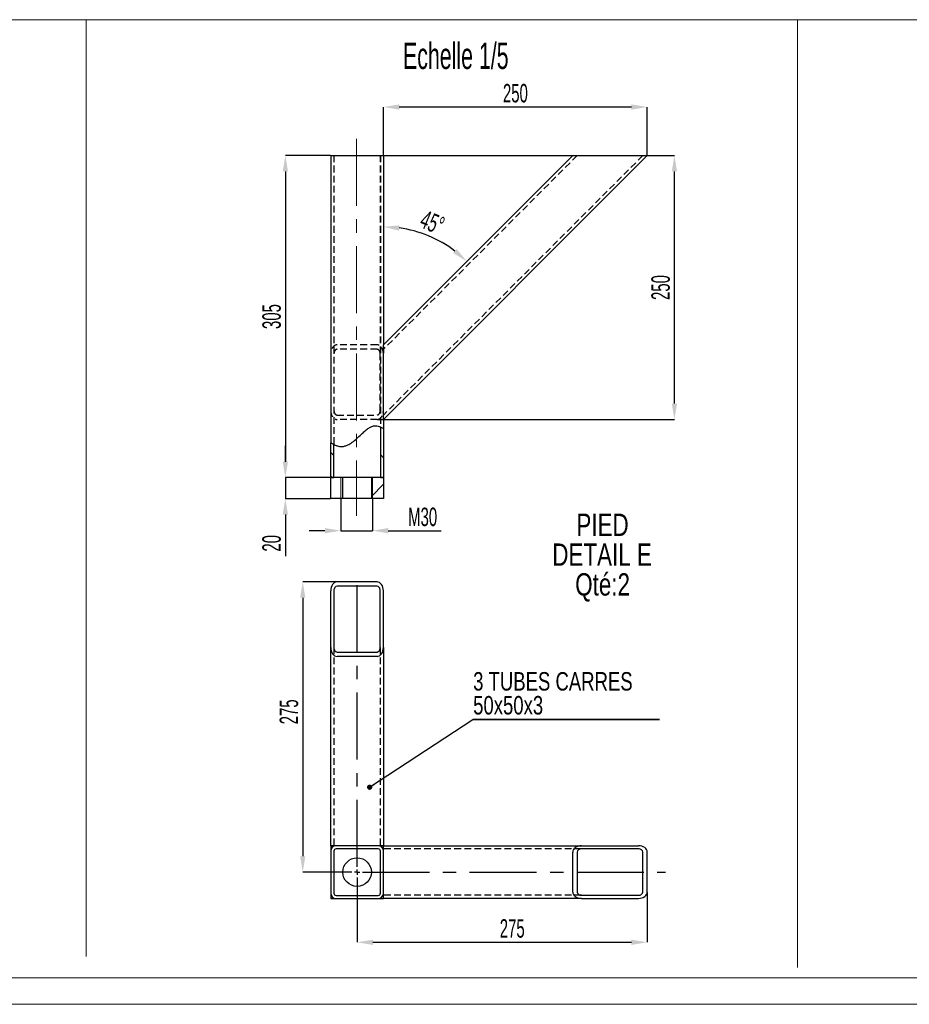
# Model space of a CAD drawing. Header units: millimetres. Extents: x 0 to 841, y 0 to 594.
# Tile 4 of 15: x 272 to 441, y 0 to 187. Entities that reach past the tile are written whole.
import ezdxf

# ---------------------------------------------------------------- set-up
doc = ezdxf.new("R2010")
doc.units = ezdxf.units.MM
doc.header["$PDSIZE"] = -1
doc.linetypes.add('CENTERX2', pattern=[20.32, 12.7, -2.54, 2.54, -2.54])
doc.linetypes.add('HIDDEN', pattern=[1.905, 1.27, -0.635])
for name, color, linetype in [('COTES', 1, 'Continuous'), ('NOTES', 6, 'Continuous'), ('TRAIT-FINS', 9, 'Continuous'), ('TRAIT-MIXTES', 3, 'CENTERX2'), ('TRAIT-TIRET', 2, 'HIDDEN')]:
    doc.layers.add(name, color=color, linetype=linetype)
doc.layers.add('TRAIT-FORT', color=4, linetype='Continuous', lineweight=25)
doc.styles.add('SLDTEXTSTYLE0', font='TXT', dxfattribs={"width": 0.75})
doc.styles.add('SLDTEXTSTYLE1', font='TXT', dxfattribs={"width": 0.605})
doc.dimstyles.new('SLDDIMSTYLE0', dxfattribs={"dimtxt": 3.5, "dimasz": 3, "dimexe": 0, "dimexo": 0.0625, "dimgap": 0.875, "dimtad": 1, "dimlfac": 5, "dimrnd": 1e-09, "dimzin": 12, "dimdsep": 46, "dimtxsty": 'SLDTEXTSTYLE1', "dimsah": 1, "dimcen": 0.09, "dimadec": 0, "dimazin": 3, "dimtfac": 1, "dimtmove": 0, "dimatfit": 0, "dimfxl": 1, "dimfrac": 2, "dimtolj": 1, "dimtzin": 12, "dimarcsym": 0})
doc.dimstyles.new('SLDDIMSTYLE1', dxfattribs={"dimtxt": 3.5, "dimasz": 3, "dimexe": 0, "dimexo": 0.0625, "dimgap": 0.875, "dimtad": 1, "dimlfac": 5, "dimrnd": 1e-09, "dimzin": 12, "dimdsep": 46, "dimtxsty": 'SLDTEXTSTYLE1', "dimsah": 1, "dimcen": 0.09, "dimadec": 0, "dimazin": 3, "dimtfac": 1, "dimtofl": 0, "dimtmove": 0, "dimatfit": 3, "dimfxl": 1, "dimfrac": 2, "dimtolj": 1, "dimtzin": 12, "dimarcsym": 0})
doc.dimstyles.new('SLDDIMSTYLE2', dxfattribs={"dimtxt": 3.5, "dimasz": 3, "dimexe": 0, "dimexo": 0.0625, "dimgap": 0.875, "dimtad": 1, "dimdec": 4, "dimlfac": 5, "dimzin": 12, "dimdsep": 46, "dimtxsty": 'SLDTEXTSTYLE1', "dimsah": 1, "dimcen": 0.09, "dimazin": 3, "dimtfac": 1, "dimtofl": 0, "dimtmove": 0, "dimatfit": 3, "dimfxl": 1, "dimfrac": 2, "dimtolj": 1, "dimtzin": 12, "dimarcsym": 0})
doc.dimstyles.new('SLDDIMSTYLE3', dxfattribs={"dimtxt": 3.5, "dimasz": 3, "dimexe": 0, "dimexo": 0.0625, "dimgap": 0.875, "dimtad": 1, "dimdec": 1, "dimlfac": 5, "dimrnd": 1e-09, "dimzin": 12, "dimdsep": 46, "dimtxsty": 'SLDTEXTSTYLE1', "dimsah": 1, "dimcen": 0.09, "dimadec": 0, "dimazin": 3, "dimtfac": 1, "dimtofl": 0, "dimtmove": 0, "dimatfit": 3, "dimfxl": 1, "dimfrac": 2, "dimtolj": 1, "dimtzin": 12, "dimarcsym": 0})
doc.dimstyles.new('SLDDIMSTYLE4', dxfattribs={"dimtxt": 0.18, "dimasz": 1, "dimexe": 0, "dimexo": 0.0625, "dimgap": 0, "dimtad": 0, "dimtih": 1, "dimtoh": 1, "dimdec": 0, "dimrnd": 1e-09, "dimzin": 0, "dimdsep": 46, "dimtxsty": 'Standard', "dimblk1": 'DOT', "dimblk2": 'DOT', "dimsah": 1, "dimcen": 0.09, "dimadec": 0, "dimazin": 0, "dimtfac": 1, "dimtdec": 0, "dimtofl": 0, "dimtmove": 0, "dimatfit": 3, "dimldrblk": 'DOT', "dimfxl": 1, "dimfrac": 2, "dimtolj": 1, "dimtzin": 0, "dimarcsym": 0})
pattern_1 = [(45, (0, 0), (-13.4704, 13.4704), []), (45, (4.49, 2e-323), (-13.4704, 13.4704), []), (45, (8.98, 4e-323), (-13.4704, 13.4704), []), (45, (13.47, 6e-323), (-13.4704, 13.4704), [])]
pattern_2 = [(135, (0, 0), (-13.4704, -13.4704), []), (135, (-2e-14, 4.49), (-13.4704, -13.4704), []), (135, (-3e-14, 8.98), (-13.4704, -13.4704), []), (135, (-5e-14, 13.47), (-13.4704, -13.4704), [])]

# ---------------------------------------------------------------- blocks, each defined once
blk = doc.blocks.new('_D_17')
at = {"layer": 'COTES', "color": 0, "lineweight": -2, "transparency": 16777216}
for p, q in [((332.9, 95.74), (332.9, 89.73)), ((338.9, 95.74), (338.9, 89.73)), ((329.9, 89.73), (326.9, 89.73)), ((332.9, 89.73), (338.9, 89.73)), ((341.9, 89.73), (351.94, 89.73))]:
    blk.add_line(p, q, dxfattribs=at)
at = {"layer": 'COTES', "color": 0, "transparency": 16777216}
for points in [[(329.9, 90.23), (329.9, 89.23), (332.9, 89.73)], [(341.9, 90.23), (341.9, 89.23), (338.9, 89.73)]]:
    blk.add_solid(points, dxfattribs=at)
at = {"layer": 'Defpoints', "color": 0, "transparency": 16777216}
for p in [(332.9, 95.8), (338.9, 95.8), (338.9, 89.73)]:
    blk.add_point(p, dxfattribs=at)
at = {"layer": 'COTES', "color": 0, "transparency": 16777216, "insert": (348.42, 94.11), "char_height": 3.5, "attachment_point": 2, "style": 'SLDTEXTSTYLE1'}
blk.add_mtext('\\A1;M30', dxfattribs=at)
blk = doc.blocks.new('_D_18')
at = {"layer": 'COTES', "color": 0, "lineweight": -2, "transparency": 16777216}
for p, q in [((340.06, 160.8), (396.14, 160.8)), ((396.14, 113.8), (396.14, 157.8)), ((339.84, 110.8), (396.14, 110.8))]:
    blk.add_line(p, q, dxfattribs=at)
at = {"layer": 'COTES', "color": 0, "transparency": 16777216}
for points in [[(395.64, 157.8), (396.64, 157.8), (396.14, 160.8)], [(395.64, 113.8), (396.64, 113.8), (396.14, 110.8)]]:
    blk.add_solid(points, dxfattribs=at)
at = {"layer": 'Defpoints', "color": 0, "transparency": 16777216}
for p in [(340, 160.8), (396.14, 160.8), (339.78, 110.8)]:
    blk.add_point(p, dxfattribs=at)
at = {"layer": 'COTES', "color": 0, "transparency": 16777216, "insert": (391.77, 135.8), "char_height": 3.5, "attachment_point": 2, "rotation": 90, "style": 'SLDTEXTSTYLE1'}
blk.add_mtext('\\A1;250', dxfattribs=at)
blk = doc.blocks.new('_D_19')
at = {"layer": 'COTES', "color": 0, "lineweight": -2, "transparency": 16777216}
for p, q in [((322.4, 102.8), (322.4, 105.8)), ((330.94, 99.8), (322.4, 99.8)), ((322.4, 99.8), (322.4, 95.8)), ((330.94, 95.8), (322.4, 95.8)), ((322.4, 92.8), (322.4, 84.88))]:
    blk.add_line(p, q, dxfattribs=at)
at = {"layer": 'COTES', "color": 0, "transparency": 16777216}
for points in [[(321.9, 102.8), (322.9, 102.8), (322.4, 99.8)], [(321.9, 92.8), (322.9, 92.8), (322.4, 95.8)]]:
    blk.add_solid(points, dxfattribs=at)
at = {"layer": 'Defpoints', "color": 0, "transparency": 16777216}
for p in [(322.4, 99.8), (331, 99.8), (331, 95.8)]:
    blk.add_point(p, dxfattribs=at)
at = {"layer": 'COTES', "color": 0, "transparency": 16777216, "insert": (318.03, 87.34), "char_height": 3.5, "attachment_point": 2, "rotation": 90, "style": 'SLDTEXTSTYLE1'}
blk.add_mtext('\\A1;20', dxfattribs=at)
blk = doc.blocks.new('_D_20')
at = {"layer": 'COTES', "color": 0, "lineweight": -2, "transparency": 16777216}
blk.add_arc((341, 124.94), 22.35, 52.697, 82.303, dxfattribs=at)
at = {"layer": 'COTES', "color": 0, "transparency": 16777216}
for points in [[(343.96, 146.59), (344.03, 147.59), (341, 147.29)], [(354.87, 143.1), (354.22, 142.34), (356.8, 140.75)]]:
    blk.add_solid(points, dxfattribs=at)
at = {"layer": 'Defpoints', "color": 0, "transparency": 16777216}
for p in [(341, 160.8), (376.86, 160.8), (352.18, 144.3), (341, 124.94), (341, 99.8)]:
    blk.add_point(p, dxfattribs=at)
at = {"layer": 'COTES', "color": 0, "transparency": 16777216, "insert": (348.95, 150.58), "char_height": 3.5, "attachment_point": 1, "rotation": 337.5, "style": 'SLDTEXTSTYLE1'}
blk.add_mtext('\\A1;45°', dxfattribs=at)
blk = doc.blocks.new('_D_21')
at = {"layer": 'COTES', "color": 0, "lineweight": -2, "transparency": 16777216}
for p, q in [((330.94, 160.8), (322.4, 160.8)), ((322.4, 157.8), (322.4, 102.8)), ((330.94, 99.8), (322.4, 99.8))]:
    blk.add_line(p, q, dxfattribs=at)
at = {"layer": 'COTES', "color": 0, "transparency": 16777216}
for points in [[(321.9, 157.8), (322.9, 157.8), (322.4, 160.8)], [(321.9, 102.8), (322.9, 102.8), (322.4, 99.8)]]:
    blk.add_solid(points, dxfattribs=at)
at = {"layer": 'Defpoints', "color": 0, "transparency": 16777216}
for p in [(331, 160.8), (322.4, 99.8), (331, 99.8)]:
    blk.add_point(p, dxfattribs=at)
at = {"layer": 'COTES', "color": 0, "transparency": 16777216, "insert": (318.03, 130.3), "char_height": 3.5, "attachment_point": 2, "rotation": 90, "style": 'SLDTEXTSTYLE1'}
blk.add_mtext('\\A1;305', dxfattribs=at)
blk = doc.blocks.new('_D_22')
at = {"layer": 'COTES', "color": 0, "lineweight": -2, "transparency": 16777216}
for p, q in [((341, 160.86), (341, 170)), ((388, 170), (344, 170)), ((391, 160.86), (391, 170))]:
    blk.add_line(p, q, dxfattribs=at)
at = {"layer": 'COTES', "color": 0, "transparency": 16777216}
for points in [[(344, 170.5), (344, 169.5), (341, 170)], [(388, 170.5), (388, 169.5), (391, 170)]]:
    blk.add_solid(points, dxfattribs=at)
at = {"layer": 'Defpoints', "color": 0, "transparency": 16777216}
for p in [(341, 170), (341, 160.8), (391, 160.8)]:
    blk.add_point(p, dxfattribs=at)
at = {"layer": 'COTES', "color": 0, "transparency": 16777216, "insert": (366, 174.38), "char_height": 3.5, "attachment_point": 2, "style": 'SLDTEXTSTYLE1'}
blk.add_mtext('\\A1;250', dxfattribs=at)
blk = doc.blocks.new('SW_NOTE_8')
at = {"layer": 'NOTES', "color": 0, "char_height": 4.233, "attachment_point": 2, "style": 'SLDTEXTSTYLE0'}
for s, insert in [('PIED', (5.75, 5.46)), ('DETAIL E', (5.66, -0.19)), ('Qté:2', (5.76, -5.83))]:
    blk.add_mtext(s, dxfattribs=dict(at, insert=insert))
blk = doc.blocks.new('_D_23')
at = {"layer": 'COTES', "color": 0, "lineweight": -2, "transparency": 16777216}
for p, q in [((336, 21.78), (336, 11.75)), ((391, 21.2), (391, 11.75)), ((339, 11.75), (388, 11.75))]:
    blk.add_line(p, q, dxfattribs=at)
at = {"layer": 'COTES', "color": 0, "transparency": 16777216}
for points in [[(339, 12.25), (339, 11.25), (336, 11.75)], [(388, 12.25), (388, 11.25), (391, 11.75)]]:
    blk.add_solid(points, dxfattribs=at)
at = {"layer": 'Defpoints', "color": 0, "transparency": 16777216}
for p in [(336, 21.84), (391, 21.26), (391, 11.75)]:
    blk.add_point(p, dxfattribs=at)
at = {"layer": 'COTES', "color": 0, "transparency": 16777216, "insert": (365.4, 16.13), "char_height": 3.5, "attachment_point": 2, "style": 'SLDTEXTSTYLE1'}
blk.add_mtext('\\A1;275', dxfattribs=at)
blk = doc.blocks.new('_D_24')
at = {"layer": 'COTES', "color": 0, "lineweight": -2, "transparency": 16777216}
for p, q in [((332.14, 80.04), (325.7, 80.04)), ((325.7, 77.04), (325.7, 28.04)), ((332.74, 25.04), (325.7, 25.04))]:
    blk.add_line(p, q, dxfattribs=at)
at = {"layer": 'COTES', "color": 0, "transparency": 16777216}
for points in [[(325.2, 77.04), (326.2, 77.04), (325.7, 80.04)], [(325.2, 28.04), (326.2, 28.04), (325.7, 25.04)]]:
    blk.add_solid(points, dxfattribs=at)
at = {"layer": 'Defpoints', "color": 0, "transparency": 16777216}
for p in [(332.2, 80.04), (325.7, 25.04), (332.8, 25.04)]:
    blk.add_point(p, dxfattribs=at)
at = {"layer": 'COTES', "color": 0, "transparency": 16777216, "insert": (321.32, 55.41), "char_height": 3.5, "attachment_point": 2, "rotation": 90, "style": 'SLDTEXTSTYLE1'}
blk.add_mtext('\\A1;275', dxfattribs=at)
blk = doc.blocks.new('SW_NOTE_9')
at = {"layer": 'NOTES', "color": 0}
for p, q in [((0, 0), (35.42, 0)), ((35.42, 0), (0, 0)), ((0, 0), (35.42, 0)), ((35.42, 0), (0, 0)), ((0, 0), (35.42, 0)), ((35.42, 0), (0, 0))]:
    blk.add_line(p, q, dxfattribs=at)
at = {"layer": 'NOTES', "color": 0, "char_height": 3.5, "attachment_point": 1, "style": 'SLDTEXTSTYLE0'}
for s, insert in [('3 TUBES CARRES', (0.09, 8.99)), ('50x50x3', (0.09, 4.46))]:
    blk.add_mtext(s, dxfattribs=dict(at, insert=insert))
blk = doc.blocks.new('_Dot')
at = {"color": 0, "linetype": 'ByBlock', "lineweight": -2}
blk.add_line((-0.5, 0), (-1, 0), dxfattribs=at)
at = {"color": 0, "linetype": 'ByBlock', "const_width": 0.5}
blk.add_lwpolyline([(-0.25, 0, 1), (0.25, 0, 1)], format="xyb", close=True, dxfattribs=at)
blk = doc.blocks.new('SW_CENTERMARKSYMBOL_3')
at = {"layer": 'TRAIT-MIXTES', "color": 0}
for p, q in [((0, 1), (0, 56.02)), ((-1, 0), (-3.2, 0)), ((0, 0), (-0.5, 0)), ((0, 0), (0, 0.5)), ((0, 0), (0, -0.5)), ((0, 0), (0.5, 0)), ((1, 0), (58.42, 0)), ((0, -1), (0, -3.2))]:
    blk.add_line(p, q, dxfattribs=at)

msp = doc.modelspace()

# ---------------------------------------------------------------- hatches: boundary and pattern name
at = {"layer": 'TRAIT-FINS'}
h = msp.add_hatch(dxfattribs=at)
h.set_pattern_fill('DIN 201 ACIER ET FONTE', color=256, angle=90, style=0, pattern_type=2)
h.set_pattern_definition(pattern_2)
edge = h.paths.add_edge_path(flags=0)
edge.add_spline(control_points=[(341.00148, 109.053065), (340.80552, 109.202109), (340.605204, 109.324323), (340.40148, 109.41642)], knot_values=[0.6673623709, 0.6673623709, 0.6673623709, 0.6673623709, 0.6820245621, 0.6820245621, 0.6820245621, 0.6820245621], weights=[1, 1, 1, 1], degree=3, periodic=0)
edge.add_line((340.40148, 109.41642), (340.40148, 99.801875))
edge.add_line((340.40148, 99.801875), (341.00148, 99.801875))
edge.add_line((341.00148, 99.801875), (341.00148, 109.053065))
h = msp.add_hatch(dxfattribs=at)
h.set_pattern_fill('DIN 201 ACIER ET FONTE', color=256, angle=90, style=0, pattern_type=2)
h.set_pattern_definition(pattern_2)
edge = h.paths.add_edge_path(flags=0)
edge.add_line((331.00188, 99.801875), (331.60188, 99.801875))
edge.add_line((331.60188, 99.801875), (331.60188, 106.074764))
edge.add_spline(control_points=[(331.60188, 106.074764), (331.398356, 106.175795), (331.197048, 106.287754), (331.00188, 106.398892)], knot_values=[0.8626377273, 0.8626377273, 0.8626377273, 0.8626377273, 0.8731193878, 0.8731193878, 0.8731193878, 0.8731193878], weights=[1, 1, 1, 1], degree=3, periodic=0)
edge.add_line((331.00188, 106.398892), (331.00188, 99.801875))
h = msp.add_hatch(dxfattribs=at)
h.set_pattern_fill('DIN 201 ACIER ET FONTE', color=256, style=0, pattern_type=2)
h.set_pattern_definition(pattern_1)
h.paths.add_polyline_path([(331.00168, 95.801875), (333.30168, 95.801875), (333.30168, 99.801875), (331.00168, 99.801875)], flags=0)
h = msp.add_hatch(dxfattribs=at)
h.set_pattern_fill('DIN 201 ACIER ET FONTE', color=256, style=0, pattern_type=2)
h.set_pattern_definition(pattern_1)
h.paths.add_polyline_path([(341.00168, 99.801875), (338.70168, 99.801875), (338.70168, 95.801875), (341.00168, 95.801875)], flags=0)

# ---------------------------------------------------------------- linework, layer by layer
at = {"lineweight": 18}
for p, q in [((134.733732, 186.547668), (560.141714, 186.547668)), ((284.628137, 186.547668), (284.628137, 9.072508)), ((419.461336, 186.547668), (419.461336, 6.963792)), ((836, 5), (5, 5)), ((841, 0), (0, 0))]:
    msp.add_line(p, q, dxfattribs=at)
at = {"layer": 'TRAIT-FINS', "lineweight": 18}
for p, q in [((332.895523, 99.801875), (332.895523, 95.801875)), ((338.895523, 99.801875), (338.895523, 95.801875))]:
    msp.add_line(p, q, dxfattribs=at)
at = {"layer": 'TRAIT-FORT', "lineweight": 25}
for p, q in [((331.00188, 160.801875), (331.00188, 106.398892)), ((331.00188, 160.801875), (332.00188, 160.801875)), ((332.00188, 160.801875), (340.00148, 160.801875)), ((340.00148, 160.801875), (341.00148, 160.801875)), ((341.00148, 160.801875), (341.00148, 124.915247)), ((391.00148, 160.801875), (341.00148, 110.801875)), ((341.00148, 124.94401), (376.859345, 160.801875)), ((376.859345, 160.801875), (378.556401, 160.801875)), ((378.556401, 160.801875), (389.304424, 160.801875)), ((389.304424, 160.801875), (391.00148, 160.801875)), ((341.00148, 123.246954), (341.00148, 124.915247)), ((341.00148, 112.498931), (341.00148, 123.246954)), ((341.00148, 110.830639), (341.00148, 112.498931)), ((341.00148, 110.830639), (341.00148, 109.053065)), ((340.40148, 109.41642), (340.40148, 99.801875)), ((341.00148, 109.053065), (341.00148, 99.801875)), ((331.00188, 99.801875), (331.00188, 106.398892)), ((331.60188, 99.801875), (331.60188, 106.074764)), ((331.00168, 95.801875), (331.00168, 99.801875)), ((333.30168, 99.801875), (331.00168, 99.801875)), ((331.00188, 99.801875), (331.60188, 99.801875)), ((333.30168, 95.801875), (333.30168, 99.801875)), ((338.70168, 99.801875), (333.30168, 99.801875)), ((338.70168, 99.801875), (338.70168, 95.801875)), ((341.00168, 99.801875), (338.70168, 99.801875)), ((340.40148, 99.801875), (341.00148, 99.801875)), ((341.00168, 99.801875), (341.00168, 95.801875)), ((333.30168, 95.801875), (331.00168, 95.801875)), ((338.70168, 95.801875), (333.30168, 95.801875)), ((341.00168, 95.801875), (338.70168, 95.801875)), ((339.78188, 80.042374), (332.20188, 80.042374)), ((339.78188, 79.193845), (332.20188, 79.193845)), ((331.00188, 67.597294), (331.00188, 78.345317)), ((331.60188, 78.345317), (331.60188, 67.597294)), ((340.38188, 67.597294), (340.38188, 78.345317)), ((340.98188, 67.597294), (340.98188, 78.345317)), ((331.00188, 30.042374), (331.00188, 67.597294)), ((340.98188, 67.597294), (340.98188, 30.042374)), ((332.20188, 66.748766), (339.78188, 66.748766)), ((339.78188, 65.900238), (332.20188, 65.900238)), ((331.00168, 30.042574), (331.00168, 20.042574)), ((331.00188, 30.042574), (331.00168, 30.042574)), ((332.00188, 30.042374), (331.00188, 30.042374)), ((340.00148, 30.042374), (332.00188, 30.042374)), ((340.98188, 30.042374), (340.00148, 30.042374)), ((341.00148, 30.042574), (340.98188, 30.042574)), ((341.00148, 29.042374), (341.00148, 30.042774)), ((341.00148, 30.042774), (378.556401, 30.042774)), ((378.556401, 30.042774), (389.304424, 30.042774)), ((331.00188, 29.042374), (331.00188, 21.042774)), ((331.60188, 29.042374), (331.60188, 21.042774)), ((340.00148, 29.442374), (332.00188, 29.442374)), ((340.40148, 21.042774), (340.40148, 29.042374)), ((341.00148, 21.042774), (341.00148, 29.042374)), ((376.859345, 21.262774), (376.859345, 28.842774)), ((377.707873, 28.842774), (377.707873, 21.262774)), ((389.304424, 29.442774), (378.556401, 29.442774)), ((390.152952, 21.262774), (390.152952, 28.842774)), ((391.00148, 21.262774), (391.00148, 28.842774)), ((332.00188, 20.642774), (340.00148, 20.642774)), ((341.00148, 20.062774), (341.00148, 21.042774)), ((378.556401, 20.662774), (389.304424, 20.662774)), ((331.00168, 20.042574), (341.00168, 20.042574)), ((332.00188, 20.042774), (340.00148, 20.042774)), ((378.556401, 20.062774), (341.00148, 20.062774)), ((341.00168, 20.042574), (341.00168, 20.062774)), ((378.556401, 20.062774), (389.304424, 20.062774))]:
    msp.add_line(p, q, dxfattribs=at)
msp.add_circle((336.00168, 25.042574), 2.7, dxfattribs=at)
for centre, radius, start, end in [((332.00188, 29.042374), 1, 90, 180), ((340.00148, 29.042374), 1, 0, 90), ((332.00188, 29.042374), 0.4, 90, 180), ((340.00148, 29.042374), 0.4, 0, 90), ((332.00188, 21.042774), 1, 180, 270), ((332.00188, 21.042774), 0.4, 180, 270), ((340.00148, 21.042774), 0.4, 270, 0), ((340.00148, 21.042774), 1, 270, 0)]:
    msp.add_arc(centre, radius, start, end, dxfattribs=at)
for centre, major_axis, start_param, end_param in [((332.20188, 78.345317), (0, 1.697056), 0, 1.5707963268), ((332.20188, 78.345317), (0, -0.848528), 3.1415926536, 4.7123889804), ((339.78188, 78.345317), (0, -1.697056), 1.5707963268, 3.1415926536), ((339.78188, 78.345317), (0, -0.848528), 1.5707963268, 3.1415926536), ((332.20188, 67.597294), (0, -1.697056), 4.7123889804, 6.2831853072), ((332.20188, 67.597294), (0, -0.848528), 4.7123889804, 6.2831853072), ((339.78188, 67.597294), (0, 1.697056), 3.1415926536, 4.7123889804), ((339.78188, 67.597294), (0, -0.848528), 0, 1.5707963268), ((378.556401, 28.842774), (-1.697056, 0), 4.7123889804, 6.2831853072), ((389.304424, 28.842774), (1.697056, 0), 0, 1.5707963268), ((378.556401, 28.842774), (-0.848528, 0), 4.7123889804, 6.2831853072), ((389.304424, 28.842774), (-0.848528, 0), 3.1415926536, 4.7123889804), ((378.556401, 21.262774), (1.697056, 0), 3.1415926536, 4.7123889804), ((378.556401, 21.262774), (-0.848528, 0), 0, 1.5707963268), ((389.304424, 21.262774), (-1.697056, 0), 1.5707963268, 3.1415926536), ((389.304424, 21.262774), (-0.848528, 0), 1.5707963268, 3.1415926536)]:
    msp.add_ellipse(centre, major_axis=major_axis, ratio=0.7071067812, start_param=start_param, end_param=end_param, dxfattribs=at)
for points, knots in [([(332.00188, 105.894278), (332.209055, 105.822159), (332.609298, 105.682831), (333.241922, 105.670886), (333.843542, 105.805268), (334.545805, 106.118193), (335.321456, 106.654907), (336.151198, 107.38544), (336.89584, 108.095924), (337.572252, 108.707), (338.178825, 109.175816), (338.785077, 109.507803), (339.410048, 109.653852), (339.806538, 109.588657), (340.00148, 109.556602)], [0, 0, 0, 0, 0.0704086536, 0.1360233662, 0.2009596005, 0.2679928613, 0.3828405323, 0.5036845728, 0.6245736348, 0.7149327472, 0.7977838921, 0.8713787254, 0.9367607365, 1, 1, 1, 1]), ([(340.00148, 109.556602), (340.115529, 109.522136), (340.343152, 109.453346), (340.640662, 109.299039), (340.858236, 109.159429), (340.982166, 109.067861), (340.995562, 109.057599), (341.00148, 109.053065)], [0, 0, 0, 0, 0.2153352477, 0.429774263, 0.6672243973, 0.8529752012, 1, 1, 1, 1]), ([(331.00188, 106.398892), (331.011067, 106.393659), (331.02942, 106.383202), (331.169929, 106.303557), (331.382873, 106.186691), (331.666145, 106.038231), (331.889715, 105.942371), (332.00188, 105.894278)], [0, 0, 0, 0, 0.1838131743, 0.3672351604, 0.5608738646, 0.7796891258, 1, 1, 1, 1])]:
    msp.add_open_spline(points, degree=3, knots=knots, dxfattribs=at)
at = {"layer": 'TRAIT-MIXTES', "lineweight": 18}
msp.add_line((335.895523, 163.96409), (335.895523, 92.571774), dxfattribs=at)
at = {"layer": 'TRAIT-TIRET'}
for p, q in [((331.60188, 160.801875), (331.60188, 106.074764)), ((340.38188, 160.801875), (340.38188, 123.246954)), ((340.40148, 160.801875), (340.40148, 109.41642)), ((340.98188, 160.801875), (340.98188, 123.246954)), ((390.152952, 160.801875), (341.00148, 111.650403)), ((377.707873, 160.801875), (341.00148, 124.095482)), ((339.78188, 124.94401), (332.20188, 124.94401)), ((339.78188, 124.095482), (332.20188, 124.095482)), ((340.38188, 112.498931), (340.38188, 123.246954)), ((340.98188, 112.498931), (340.98188, 123.246954)), ((332.20188, 111.650403), (339.78188, 111.650403)), ((339.78188, 110.801875), (332.20188, 110.801875)), ((331.60188, 67.597294), (331.60188, 30.042374)), ((340.38188, 67.597294), (340.38188, 30.042374)), ((340.98188, 30.042574), (331.00188, 30.042574)), ((341.00168, 30.042574), (341.00148, 30.042574)), ((341.00168, 20.062774), (341.00168, 30.042574)), ((378.556401, 29.442774), (341.00148, 29.442774)), ((378.556401, 20.662774), (341.00148, 20.662774))]:
    msp.add_line(p, q, dxfattribs=at)
for centre, major_axis, start_param, end_param in [((332.20188, 123.246954), (0, -1.697056), 3.1415926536, 4.7123889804), ((332.20188, 123.246954), (0, -0.848528), 3.1415926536, 4.7123889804), ((339.78188, 123.246954), (0, 1.697056), 4.7123889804, 6.2831853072), ((339.78188, 123.246954), (0, -0.848528), 1.5707963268, 3.1415926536), ((332.20188, 112.498931), (0, 1.697056), 1.5707963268, 3.1415926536), ((332.20188, 112.498931), (0, -0.848528), 4.7123889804, 6.2831853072), ((339.78188, 112.498931), (0, -1.697056), 0, 1.5707963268), ((339.78188, 112.498931), (0, -0.848528), 0, 1.5707963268)]:
    msp.add_ellipse(centre, major_axis=major_axis, ratio=0.7071067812, start_param=start_param, end_param=end_param, dxfattribs=at)

# ---------------------------------------------------------------- block references
at = {"layer": 'NOTES'}
for name, p in [('SW_NOTE_8', (376.769508, 87.503549)), ('SW_NOTE_9', (357.901907, 53.950954))]:
    msp.add_blockref(name, p, dxfattribs=at)
at = {"layer": 'TRAIT-MIXTES'}
msp.add_blockref('SW_CENTERMARKSYMBOL_3', (336.00168, 25.042574), dxfattribs=at)

# ---------------------------------------------------------------- texts
at = {"layer": 'NOTES', "insert": (344.697213, 182.203714), "char_height": 5, "attachment_point": 1, "style": 'SLDTEXTSTYLE1'}
msp.add_mtext('Echelle 1/5', dxfattribs=at)

# ---------------------------------------------------------------- dimensions: what is measured, and where the dimension line sits
at = {"layer": 'COTES'}
for base, p1, p2, angle, dimstyle, picture, middle in [((341.00148, 170.004992), (391.00148, 160.801875), (341.00148, 160.801875), 0, 'SLDDIMSTYLE1', '_D_22', (366.00148, 170.004992)), ((322.400812, 99.801875), (331.00188, 160.801875), (331.00188, 99.801875), 90, 'SLDDIMSTYLE1', '_D_21', (322.400812, 130.301875)), ((396.141174, 160.801875), (339.78188, 110.801875), (340.00148, 160.801875), 90, 'SLDDIMSTYLE1', '_D_18', (396.141174, 135.801875)), ((322.400812, 99.801875), (331.00168, 95.801875), (331.00168, 99.801875), 90, 'SLDDIMSTYLE0', '_D_19', (322.400812, 87.33875)), ((325.69763, 25.042574), (332.20188, 80.042374), (332.80168, 25.042574), 90, 'SLDDIMSTYLE3', '_D_24', (325.69763, 55.410665)), ((391.00148, 11.751662), (336.00168, 21.842574), (391.00148, 21.262774), 0, 'SLDDIMSTYLE3', '_D_23', (365.396834, 11.751662))]:
    dim = msp.add_linear_dim(base=base, p1=p1, p2=p2, angle=angle, dimstyle=dimstyle, dxfattribs=at)
    dim.commit()
    dim.dimension.update_dxf_attribs({"geometry": picture, "text_midpoint": middle, "dimtype": 160})
dim = msp.add_angular_dim_2l(base=(352.175762, 144.298434), line1=((341.00148, 160.801875), (341.00148, 99.801875)), line2=((341.00148, 124.94401), (376.859345, 160.801875)), dimstyle='SLDDIMSTYLE2', dxfattribs=at)
dim.commit()
dim.dimension.update_dxf_attribs({"geometry": '_D_20', "text_midpoint": (349.553905, 145.59139), "dimtype": 162})
dim = msp.add_linear_dim(base=(338.895523, 89.7347), p1=(332.895523, 95.801875), p2=(338.895523, 95.801875), text='M<>', dimstyle='SLDDIMSTYLE0', dxfattribs=at)
dim.commit()
dim.dimension.update_dxf_attribs({"geometry": '_D_17', "text_midpoint": (348.417398, 89.7347), "dimtype": 160})

# ---------------------------------------------------------------- leaders
at = {"layer": 'NOTES'}
msp.add_leader([(338.373174, 41.12978), (357.901907, 53.950954)], dimstyle='SLDDIMSTYLE4', dxfattribs=at)

doc.saveas('drawing.dxf')
